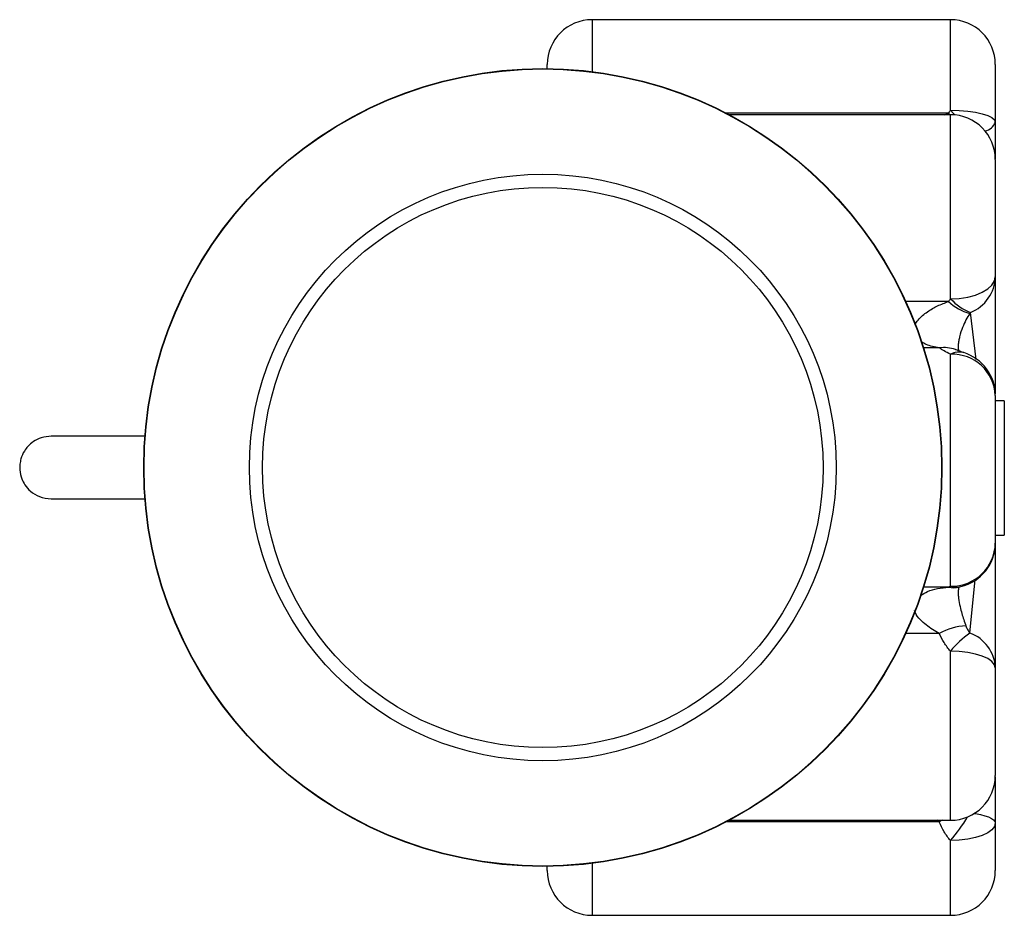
# Paper-space layout '_Inferior' of a CAD drawing. Header units: millimetres. Extents: x -235 to -16, y 507 to 707.
import ezdxf

# ---------------------------------------------------------------- set-up
doc = ezdxf.new("R2010")
doc.units = ezdxf.units.MM

psp = doc.layouts.new('_Inferior')

# ---------------------------------------------------------------- linework, layer by layer
at = {"color": 7, "linetype": 'Continuous', "lineweight": 25}
for p, q in [((-27.61, 707), (-107.61, 707)), ((-117.61, 696.08), (-117.61, 697)), ((-17.61, 697), (-17.61, 675.96)), ((-27.61, 685.77), (-77, 685.77)), ((-17.61, 675.77), (-17.61, 649.61)), ((-27.61, 580.48), (-27.61, 632.29)), ((-17.61, 623.09), (-17.61, 590.13)), ((-15.61, 621.88), (-17.61, 621.88)), ((-15.61, 621.88), (-15.61, 591.88)), ((-17.61, 591.88), (-15.61, 591.88)), ((-25.68, 580.3), (-25.29, 580.4)), ((-17.61, 562.25), (-17.61, 538.23)), ((-17.61, 537.95), (-17.61, 517)), ((-77, 528.23), (-27.61, 528.23)), ((-117.61, 517), (-117.61, 517.92)), ((-107.61, 507), (-27.61, 507))]:
    psp.add_line(p, q, dxfattribs=at)
at = {"color": 8, "linetype": 'Continuous', "lineweight": 25}
for p, q in [((-107.61, 707), (-107.61, 695.4)), ((-27.61, 686.79), (-27.61, 707)), ((-28.06, 686.14), (-77.71, 686.14)), ((-28.9, 685.77), (-28.06, 686.14)), ((-28.06, 686.14), (-27.67, 685.77)), ((-27.61, 644.67), (-27.61, 685.77)), ((-28.06, 644.09), (-37.61, 644.09)), ((-21.92, 631.15), (-23.17, 641.61)), ((-30.11, 633.69), (-33.62, 633.69)), ((-28.06, 580.31), (-33.62, 580.31)), ((-23.28, 570.02), (-22.1, 581.98)), ((-30.11, 569.91), (-37.61, 569.91)), ((-27.61, 528.23), (-27.61, 565.97)), ((-30.11, 527.86), (-77.71, 527.86)), ((-30.11, 527.86), (-30.69, 528.23)), ((-29.51, 528.23), (-30.11, 527.86)), ((-27.61, 507), (-27.61, 523.69)), ((-107.61, 518.6), (-107.61, 507))]:
    psp.add_line(p, q, dxfattribs=at)
at = {"color": 7, "linetype": 'Continuous', "lineweight": 25, "flags": 128}
for points in [[(-27.61, 686.79), (-25.65, 686.74), (-23.78, 686.59), (-22.05, 686.34), (-20.53, 686.01), (-19.29, 685.61), (-18.37, 685.15), (-17.8, 684.66), (-17.61, 684.14)], [(-27.61, 644.67), (-25.65, 644.76), (-23.78, 645.05), (-22.05, 645.5), (-20.53, 646.12), (-19.29, 646.87), (-18.37, 647.72), (-17.8, 648.65), (-17.61, 649.61)], [(-17.61, 562.25), (-17.8, 562.97), (-18.37, 563.67), (-19.29, 564.32), (-20.53, 564.88), (-22.05, 565.34), (-23.78, 565.69), (-25.65, 565.9), (-27.61, 565.97)], [(-17.61, 527.62), (-17.8, 526.85), (-18.37, 526.12), (-19.29, 525.44), (-20.53, 524.84), (-22.05, 524.35), (-23.78, 523.99), (-25.65, 523.77), (-27.61, 523.69)]]:
    psp.add_lwpolyline(points, dxfattribs=at)
at = {"color": 8, "linetype": 'Continuous', "lineweight": 25, "flags": 128}
for points in [[(-27.61, 686.79), (-27, 686.12), (-26.64, 685.72)], [(-22.31, 529.75), (-22.06, 529.71), (-20.95, 529.5), (-19.97, 529.24), (-19.14, 528.96), (-18.48, 528.65), (-18, 528.32), (-17.7, 527.97), (-17.61, 527.62)]]:
    psp.add_lwpolyline(points, dxfattribs=at)
at = {"color": 7, "linetype": 'Continuous', "lineweight": 25}
for radius in [89.08, 89, 65.5, 62.56]:
    psp.add_circle((-118.61, 607), radius, dxfattribs=at)
for centre, radius, start, end in [((-107.61, 697), 10, 90, 180), ((-27.61, 697), 10, 0, 90), ((-27.61, 675.77), 10, 0, 90), ((-26.5, 649.86), 8.9, 292.0222, 358.3953), ((-20.01, 652.68), 11.77, 226.8854, 253.6525), ((-18.41, 653.27), 12.59, 223.08, 247.8169), ((-27.22, 622.67), 9.62, 2.5023, 92.3007), ((-27.61, 623.09), 10, 0, 72.8608), ((-27.43, 590.31), 9.83, 268.9758, 358.9378), ((-27.61, 590.13), 10, 283.3434, 0), ((-23.95, 559.58), 12.03, 91.0374, 120.8199), ((-12.12, 553.77), 19.72, 124.4719, 141.762), ((-26.23, 561.91), 8.63, 2.237, 70.0126), ((-27.61, 538.23), 10, 270, 0), ((-107.61, 517), 10, 180, 270), ((-27.61, 517), 10, 270, 0)]:
    psp.add_arc(centre, radius, start, end, dxfattribs=at)
at = {"color": 8, "linetype": 'Continuous', "lineweight": 25}
for centre, radius, start, end in [((-20.46, 685.1), 3.01, 280.7083, 341.337), ((-29.02, 626.74), 7.04, 69.1852, 98.9585), ((-25.69, 628.88), 3.9, 74.6381, 119.3268), ((-26.85, 585.18), 5.02, 256.0814, 283.6569), ((-26.29, 584.74), 4.45, 252.7874, 282.9205), ((-58, 549.55), 39.9, 319.6144, 328.9909)]:
    psp.add_arc(centre, radius, start, end, dxfattribs=at)
at = {"color": 7, "linetype": 'Continuous', "lineweight": 25}
for points in [[(-28.06, 686.14), (-27.91, 686.36), (-27.76, 686.58), (-27.61, 686.79)], [(-28.06, 644.09), (-27.91, 644.28), (-27.76, 644.48), (-27.61, 644.67)], [(-23.17, 641.61), (-23.22, 641.54), (-23.28, 641.46), (-23.33, 641.39)], [(-28.06, 580.31), (-27.91, 580.37), (-27.76, 580.43), (-27.61, 580.48)]]:
    psp.add_open_spline(points, degree=3, dxfattribs=at)
for points, knots in [([(-17.61, 649.61), (-17.61, 644.22), (-17.61, 636.95), (-17.61, 628.14), (-17.61, 624.75), (-17.61, 623.44)], [0, 0, 0, 0, 0.638462, 0.860283, 1, 1, 1, 1]), ([(-27.61, 632.29), (-28.15, 632.55), (-28.61, 632.8), (-29.44, 633.28), (-29.8, 633.5), (-30.11, 633.69)], [0, 0, 0, 0, 0.5, 0.5, 1, 1, 1, 1]), ([(-24.65, 632.65), (-24.69, 632.66), (-25.12, 632.79), (-25.72, 633.01), (-26.27, 633.22), (-26.51, 633.31)], [0, 0, 0, 0, 0.052955, 0.588894, 1, 1, 1, 1]), ([(-228.33, 614), (-229.08, 613.93), (-230.49, 613.8), (-232.25, 612.9), (-233.49, 611.83), (-234.47, 610.53), (-235.07, 609.18), (-235.35, 607.72), (-235.38, 606.2), (-235.01, 604.61), (-234.17, 602.99), (-232.91, 601.56), (-230.91, 600.29), (-229.23, 600.1), (-228.33, 600)], [0, 0, 0, 0, 0.102522, 0.191793, 0.266481, 0.327281, 0.413673, 0.466812, 0.525569, 0.619736, 0.687687, 0.773252, 0.878008, 1, 1, 1, 1]), ([(-207.38, 614), (-207.49, 614), (-209.08, 614), (-211.58, 614), (-214.96, 614), (-217.95, 614), (-220.89, 614), (-223.63, 614), (-225.96, 614), (-227.75, 614), (-228.14, 614), (-228.33, 614)], [0, 0, 0, 0, 0.010171, 0.144972, 0.249079, 0.360217, 0.478538, 0.603053, 0.732407, 0.86516, 1, 1, 1, 1]), ([(-228.33, 600), (-228.14, 600), (-227.76, 600), (-225.99, 600), (-223.73, 600), (-221.08, 600), (-218.27, 600), (-215.07, 600), (-211.5, 600), (-208.78, 600), (-207.35, 600), (-207.29, 600)], [0, 0, 0, 0, 0.133901, 0.264742, 0.391212, 0.511935, 0.625683, 0.731567, 0.870524, 0.994722, 1, 1, 1, 1]), ([(-17.61, 589.78), (-17.61, 588.49), (-17.61, 584.41), (-17.61, 575.22), (-17.61, 567.44), (-17.61, 562.25)], [0, 0, 0, 0, 0.1323193, 0.4216644, 1, 1, 1, 1]), ([(-25.99, 580.21), (-25.99, 580.2), (-26, 580.2), (-25.9, 580.26), (-25.7, 580.3), (-25.67, 580.3)], [0, 0, 0, 0, 0.332537, 0.909451, 1, 1, 1, 1]), ([(-24.17, 571.61), (-24.07, 571.34), (-23.96, 571.08), (-23.67, 570.55), (-23.5, 570.28), (-23.28, 570.02)], [0, 0, 0, 0, 0.5, 0.5, 1, 1, 1, 1]), ([(-27.61, 565.97), (-28.15, 566.59), (-28.61, 567.23), (-29.44, 568.56), (-29.8, 569.23), (-30.11, 569.91)], [0, 0, 0, 0, 0.5, 0.5, 1, 1, 1, 1]), ([(-27.61, 523.69), (-28.15, 524.3), (-28.61, 524.96), (-29.44, 526.35), (-29.8, 527.09), (-30.11, 527.86)], [0, 0, 0, 0, 0.5, 0.5, 1, 1, 1, 1])]:
    psp.add_open_spline(points, degree=3, knots=knots, dxfattribs=at)
at = {"color": 8, "linetype": 'Continuous', "lineweight": 25}
for points, knots in [([(-35.56, 638.75), (-35.54, 638.82), (-35.41, 639.25), (-34.52, 640.39), (-32.85, 641.82), (-30.5, 643.14), (-28.87, 643.77), (-28.06, 644.09)], [0, 0, 0, 0, 0.026251, 0.146573, 0.440908, 0.717683, 1, 1, 1, 1]), ([(-23.33, 641.39), (-23.61, 640.92), (-24.19, 639.98), (-24.94, 638.3), (-25.49, 636.69), (-25.79, 635.27), (-25.87, 634.61), (-25.9, 634.02), (-25.9, 633.53), (-25.85, 633.2), (-25.82, 633.05)], [0, 0, 0, 0, 0.214194, 0.431193, 0.661789, 0.751479, 0.84211, 0.845992, 0.929629, 1, 1, 1, 1]), ([(-30.11, 633.69), (-30.63, 633.79), (-31.62, 633.98), (-32.99, 634.41), (-33.76, 634.86), (-34.12, 635.06)], [0, 0, 0, 0, 0.367991, 0.710632, 1, 1, 1, 1]), ([(-34.3, 578.39), (-33.8, 578.72), (-32.66, 579.48), (-30.49, 579.99), (-28.87, 580.21), (-28.06, 580.31)], [0, 0, 0, 0, 0.278385, 0.635615, 1, 1, 1, 1]), ([(-25.78, 580.28), (-25.82, 580.04), (-25.87, 579.79), (-25.9, 579.22), (-25.9, 578.64), (-25.79, 577.39), (-25.4, 575.37), (-24.79, 573.37), (-24.33, 572.08), (-24.17, 571.61)], [0, 0, 0, 0, 0.0885796, 0.0924803, 0.1765134, 0.2516261, 0.4458741, 0.8003472, 1, 1, 1, 1]), ([(-30.11, 569.91), (-30.63, 570.21), (-31.63, 570.8), (-33.07, 571.81), (-34.41, 573.03), (-35.39, 574.15), (-35.59, 574.93), (-35.63, 575.06)], [0, 0, 0, 0, 0.238079, 0.459757, 0.685315, 0.944621, 1, 1, 1, 1])]:
    psp.add_open_spline(points, degree=3, knots=knots, dxfattribs=at)

doc.saveas('drawing.dxf')
